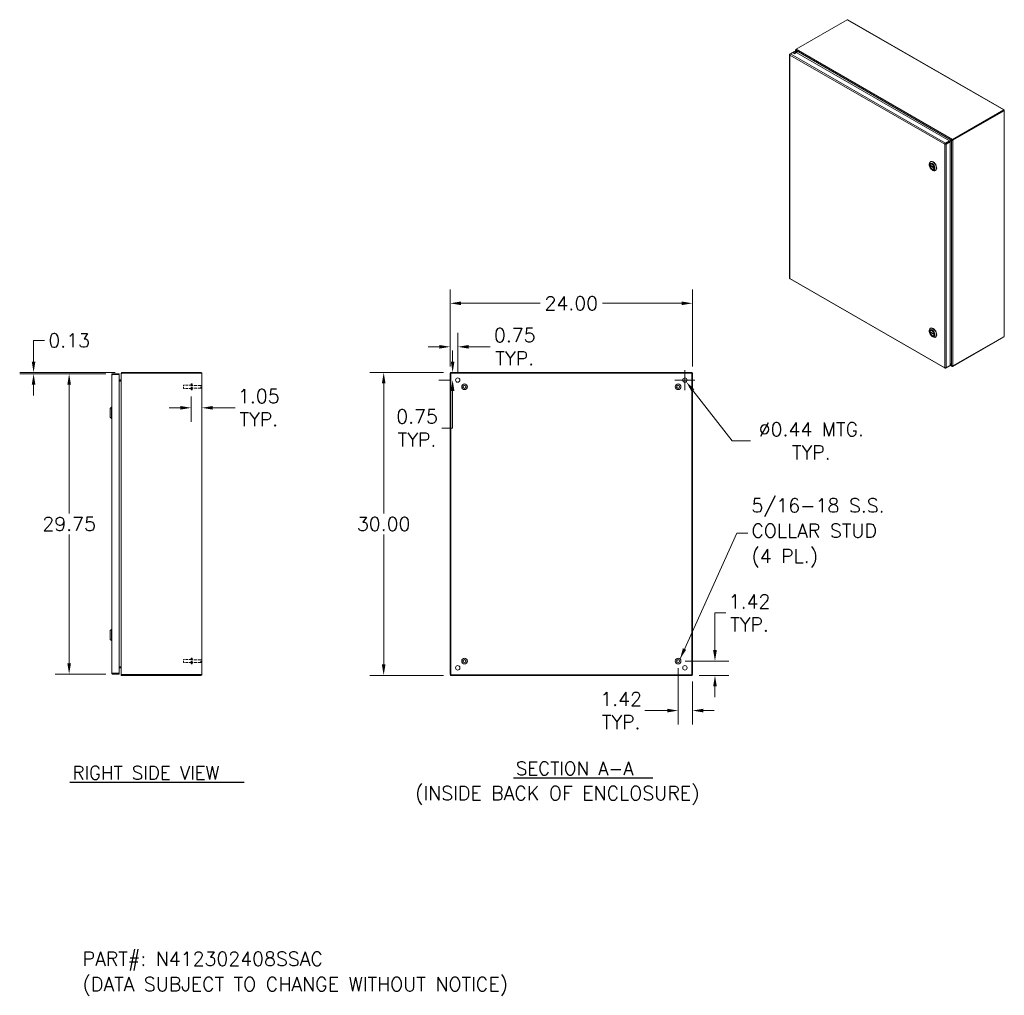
# Model space of a CAD drawing. Header units: inches. Extents: x 8 to 180, y 6 to 115.
# Tile 3 of 3: x 83 to 180, y 18 to 115. Entities that reach past the tile are written whole.
import ezdxf

# ---------------------------------------------------------------- set-up
doc = ezdxf.new("R2010")
doc.units = ezdxf.units.IN
doc.header["$LTSCALE"] = 11
doc.header["$MEASUREMENT"] = 0
doc.linetypes.add('DASHED', pattern=[0.2067, 0.1654, -0.0413])
for name, color, linetype, lineweight in [('Dimension (ANSI)', 7, 'Continuous', 5), ('Hatch (ANSI)', 7, 'Continuous', 5), ('Hidden (ANSI)', 7, 'DASHED', 5), ('Symbol (ANSI)', 7, 'Continuous', 5), ('Visible (ANSI)', 7, 'Continuous', 5), ('Visible Narrow (ANSI)', 7, 'Continuous', 5)]:
    doc.layers.add(name, color=color, linetype=linetype, lineweight=lineweight)
doc.styles.add('Label Text (ANSI)', font='RomanS.shx')
doc.styles.add('Note Text (ANSI)', font='RomanS.shx')
doc.styles.add('Text Style159', font='RomanS.shx')
doc.dimstyles.new('Default (ANSI)', dxfattribs={"dimscale": 11, "dimtxt": 0.125, "dimasz": 0.098425, "dimexe": 0.125, "dimexo": 0.0625, "dimgap": 0.031496, "dimtad": 0, "dimtih": 1, "dimtoh": 1, "dimrnd": 1e-08, "dimzin": 0, "dimdsep": 46, "dimtxsty": 'Note Text (ANSI)', "dimcen": 0.09, "dimdle": 0.393701, "dimclrd": 256, "dimclre": 256, "dimclrt": 256, "dimadec": 0, "dimazin": 0, "dimtfac": 0.96, "dimtofl": 0, "dimtmove": 0, "dimatfit": 3, "dimfxl": 1, "dimtolj": 1, "dimtzin": 4, "dimlwd": -1, "dimlwe": -1, "dimarcsym": 0})
doc.dimstyles.new('Default (ANSI)$7', dxfattribs={"dimscale": 11, "dimtxt": 0.125, "dimasz": 0.098425, "dimexe": 0.125, "dimexo": 0.0625, "dimgap": 0.031496, "dimtad": 0, "dimtih": 1, "dimtoh": 1, "dimrnd": 1e-08, "dimzin": 0, "dimdsep": 46, "dimtxsty": 'Note Text (ANSI)', "dimcen": 0.09, "dimdle": 0.393701, "dimclrd": 256, "dimclre": 256, "dimclrt": 256, "dimadec": 0, "dimazin": 0, "dimtfac": 0.96, "dimtofl": 0, "dimtmove": 0, "dimatfit": 3, "dimfxl": 1, "dimtolj": 1, "dimtzin": 4, "dimlwd": -1, "dimlwe": -1, "dimarcsym": 0})

# ---------------------------------------------------------------- blocks, each defined once
blk = doc.blocks.new('*D16')
at = {"layer": 'Defpoints', "color": 0, "transparency": 16777216}
for p in [(91.973, 79.527), (87.642, 49.777), (91.973, 49.777)]:
    blk.add_point(p, dxfattribs=at)
at = {"layer": 'Dimension (ANSI)', "transparency": 16777216}
for p, q in [((91.286, 79.527), (86.267, 79.527)), ((87.642, 78.444), (87.642, 65.686)), ((87.642, 50.859), (87.642, 63.618)), ((91.286, 49.777), (86.267, 49.777))]:
    blk.add_line(p, q, dxfattribs=at)
for points in [[(87.462, 78.444), (87.823, 78.444), (87.642, 79.527)], [(87.462, 50.859), (87.823, 50.859), (87.642, 49.777)]]:
    blk.add_solid(points, dxfattribs=at)
at = {"layer": 'Dimension (ANSI)', "transparency": 16777216, "insert": (87.642, 64.652), "char_height": 1.375, "attachment_point": 5, "style": 'Note Text (ANSI)'}
blk.add_mtext('\\A1;29.75', dxfattribs=at)
blk = doc.blocks.new('*D17')
at = {"layer": 'Defpoints', "color": 0, "transparency": 16777216}
for p in [(84.118, 79.652), (91.973, 79.527), (92.875, 79.652)]:
    blk.add_point(p, dxfattribs=at)
at = {"layer": 'Dimension (ANSI)', "transparency": 16777216}
for p, q in [((84.118, 80.734), (84.118, 82.83)), ((84.118, 82.83), (85.201, 82.83)), ((92.187, 79.652), (82.743, 79.652)), ((91.286, 79.527), (82.743, 79.527)), ((84.118, 78.444), (84.118, 77.361))]:
    blk.add_line(p, q, dxfattribs=at)
for points in [[(83.938, 80.734), (84.298, 80.734), (84.118, 79.652)], [(83.938, 78.444), (84.298, 78.444), (84.118, 79.527)]]:
    blk.add_solid(points, dxfattribs=at)
at = {"layer": 'Dimension (ANSI)', "transparency": 16777216, "insert": (87.642, 82.83), "char_height": 1.375, "attachment_point": 5, "style": 'Note Text (ANSI)'}
blk.add_mtext('\\A1;0.13', dxfattribs=at)
blk = doc.blocks.new('*D18')
at = {"layer": 'Defpoints', "color": 0, "transparency": 16777216}
for p in [(99.731, 77.95), (100.785, 77.597), (100.785, 76.156)]:
    blk.add_point(p, dxfattribs=at)
at = {"layer": 'Dimension (ANSI)', "transparency": 16777216}
for p, q in [((99.731, 77.263), (99.731, 74.781)), ((98.649, 76.156), (97.566, 76.156)), ((101.868, 76.156), (104.087, 76.156))]:
    blk.add_line(p, q, dxfattribs=at)
for points in [[(98.649, 76.336), (98.649, 75.976), (99.731, 76.156)], [(101.868, 76.336), (101.868, 75.976), (100.785, 76.156)]]:
    blk.add_solid(points, dxfattribs=at)
at = {"layer": 'Dimension (ANSI)', "transparency": 16777216, "insert": (106.43, 76.156), "char_height": 1.375, "attachment_point": 5, "style": 'Note Text (ANSI)'}
blk.add_mtext('\\A1;1.05{\\PTYP.}', dxfattribs=at)
blk = doc.blocks.new('*D20')
at = {"layer": 'Defpoints', "color": 0, "transparency": 16777216}
for p in [(125.387, 86.501), (125.387, 79.572), (149.387, 79.572)]:
    blk.add_point(p, dxfattribs=at)
at = {"layer": 'Dimension (ANSI)', "transparency": 16777216}
for p, q in [((125.387, 80.259), (125.387, 87.876)), ((149.387, 80.259), (149.387, 87.876)), ((126.469, 86.501), (134.29, 86.501)), ((148.304, 86.501), (140.483, 86.501))]:
    blk.add_line(p, q, dxfattribs=at)
for points in [[(126.469, 86.681), (126.469, 86.32), (125.387, 86.501)], [(148.304, 86.681), (148.304, 86.32), (149.387, 86.501)]]:
    blk.add_solid(points, dxfattribs=at)
at = {"layer": 'Dimension (ANSI)', "transparency": 16777216, "insert": (137.387, 86.501), "char_height": 1.375, "attachment_point": 5, "style": 'Note Text (ANSI)'}
blk.add_mtext('\\A1;24.00', dxfattribs=at)
blk = doc.blocks.new('*D21')
at = {"layer": 'Defpoints', "color": 0, "transparency": 16777216}
for p in [(125.424, 79.652), (118.799, 49.652), (125.424, 49.652)]:
    blk.add_point(p, dxfattribs=at)
at = {"layer": 'Dimension (ANSI)', "transparency": 16777216}
for p, q in [((124.736, 79.652), (117.424, 79.652)), ((118.799, 78.569), (118.799, 65.686)), ((118.799, 50.734), (118.799, 63.618)), ((124.736, 49.652), (117.424, 49.652))]:
    blk.add_line(p, q, dxfattribs=at)
for points in [[(118.619, 78.569), (118.98, 78.569), (118.799, 79.652)], [(118.619, 50.734), (118.98, 50.734), (118.799, 49.652)]]:
    blk.add_solid(points, dxfattribs=at)
at = {"layer": 'Dimension (ANSI)', "transparency": 16777216, "insert": (118.799, 64.652), "char_height": 1.375, "attachment_point": 5, "style": 'Note Text (ANSI)'}
blk.add_mtext('\\A1;30.00', dxfattribs=at)
blk = doc.blocks.new('*D22')
at = {"layer": 'Defpoints', "color": 0, "transparency": 16777216}
for p in [(125.387, 82.194), (125.387, 79.572), (126.137, 78.902)]:
    blk.add_point(p, dxfattribs=at)
at = {"layer": 'Dimension (ANSI)', "transparency": 16777216}
for p, q in [((125.387, 80.259), (125.387, 83.569)), ((126.137, 79.589), (126.137, 83.569)), ((124.304, 82.194), (123.221, 82.194)), ((127.219, 82.194), (129.34, 82.194))]:
    blk.add_line(p, q, dxfattribs=at)
for points in [[(124.304, 82.375), (124.304, 82.014), (125.387, 82.194)], [(127.219, 82.375), (127.219, 82.014), (126.137, 82.194)]]:
    blk.add_solid(points, dxfattribs=at)
at = {"layer": 'Dimension (ANSI)', "transparency": 16777216, "insert": (131.782, 82.194), "char_height": 1.375, "attachment_point": 5, "style": 'Note Text (ANSI)'}
blk.add_mtext('\\A1;0.75{\\PTYP.}', dxfattribs=at)
blk = doc.blocks.new('*D23')
at = {"layer": 'Defpoints', "color": 0, "transparency": 16777216}
for p in [(125.424, 79.652), (125.629, 79.652), (126.137, 78.902)]:
    blk.add_point(p, dxfattribs=at)
at = {"layer": 'Dimension (ANSI)', "transparency": 16777216}
for p, q in [((125.629, 80.734), (125.629, 81.817)), ((126.111, 79.652), (127.004, 79.652)), ((125.449, 78.902), (124.254, 78.902)), ((125.629, 77.819), (125.629, 74.14)), ((125.629, 74.14), (124.547, 74.14))]:
    blk.add_line(p, q, dxfattribs=at)
for points in [[(125.449, 80.734), (125.81, 80.734), (125.629, 79.652)], [(125.449, 77.819), (125.81, 77.819), (125.629, 78.902)]]:
    blk.add_solid(points, dxfattribs=at)
at = {"layer": 'Dimension (ANSI)', "transparency": 16777216, "insert": (122.105, 74.14), "char_height": 1.375, "attachment_point": 5, "style": 'Note Text (ANSI)'}
blk.add_mtext('\\A1;0.75{\\PTYP.}', dxfattribs=at)
blk = doc.blocks.new('*D24')
at = {"layer": 'Defpoints', "color": 0, "transparency": 16777216}
for p in [(148.502, 79.074), (148.771, 78.729)]:
    blk.add_point(p, dxfattribs=at)
at = {"layer": 'Dimension (ANSI)', "transparency": 16777216}
for p, q in [((148.637, 77.912), (148.637, 79.892)), ((147.647, 78.902), (149.627, 78.902)), ((153.317, 72.875), (149.435, 77.874)), ((155.123, 72.875), (153.317, 72.875))]:
    blk.add_line(p, q, dxfattribs=at)
blk.add_solid([(149.577, 77.984), (149.292, 77.763), (148.771, 78.729)], dxfattribs=at)
at = {"layer": 'Dimension (ANSI)', "transparency": 16777216, "insert": (161.166, 72.875), "char_height": 1.375, "attachment_point": 5, "style": 'Note Text (ANSI)'}
blk.add_mtext('\\A1;∅0.44{ MTG.\\PTYP.}', dxfattribs=at)
blk = doc.blocks.new('*D25')
at = {"layer": 'Defpoints', "color": 0, "transparency": 16777216}
for p in [(147.967, 51.072), (149.387, 49.732), (149.387, 46.17)]:
    blk.add_point(p, dxfattribs=at)
at = {"layer": 'Dimension (ANSI)', "transparency": 16777216}
for p, q in [((147.967, 50.384), (147.967, 44.795)), ((149.387, 49.044), (149.387, 44.795)), ((146.884, 46.17), (144.665, 46.17)), ((150.469, 46.17), (151.552, 46.17))]:
    blk.add_line(p, q, dxfattribs=at)
for points in [[(146.884, 46.35), (146.884, 45.989), (147.967, 46.17)], [(150.469, 46.35), (150.469, 45.989), (149.387, 46.17)]]:
    blk.add_solid(points, dxfattribs=at)
at = {"layer": 'Dimension (ANSI)', "transparency": 16777216, "insert": (142.322, 46.17), "char_height": 1.375, "attachment_point": 5, "style": 'Note Text (ANSI)'}
blk.add_mtext('\\A1;1.42{\\PTYP.}', dxfattribs=at)
blk = doc.blocks.new('*D26')
at = {"layer": 'Defpoints', "color": 0, "transparency": 16777216}
for p in [(147.967, 51.072), (149.35, 49.652), (151.617, 49.652)]:
    blk.add_point(p, dxfattribs=at)
at = {"layer": 'Dimension (ANSI)', "transparency": 16777216}
for p, q in [((151.617, 52.154), (151.617, 55.834)), ((151.617, 55.834), (152.7, 55.834)), ((148.654, 51.072), (152.992, 51.072)), ((150.037, 49.652), (152.992, 49.652)), ((151.617, 48.569), (151.617, 47.486))]:
    blk.add_line(p, q, dxfattribs=at)
for points in [[(151.437, 52.154), (151.798, 52.154), (151.617, 51.072)], [(151.437, 48.569), (151.798, 48.569), (151.617, 49.652)]]:
    blk.add_solid(points, dxfattribs=at)
at = {"layer": 'Dimension (ANSI)', "transparency": 16777216, "insert": (155.043, 55.834), "char_height": 1.375, "attachment_point": 5, "style": 'Note Text (ANSI)'}
blk.add_mtext('\\A1;1.42{\\PTYP.}', dxfattribs=at)

msp = doc.modelspace()

# ---------------------------------------------------------------- hatches: boundary and pattern name
at = {"layer": 'Hatch (ANSI)'}
h = msp.add_hatch(dxfattribs=at)
h.set_pattern_fill('ANSI31', color=256, scale=11, style=0)
h.paths.add_polyline_path([(125.424, 49.652), (149.35, 49.652), (149.35, 49.726), (125.424, 49.726)])
h.paths.add_polyline_path([(149.387, 49.732), (149.387, 79.572), (149.313, 79.572), (149.313, 49.732)])
h.paths.add_polyline_path([(125.387, 79.572), (125.387, 49.732), (125.461, 49.732), (125.461, 79.572)])
h.paths.add_polyline_path([(149.35, 79.652), (125.424, 79.652), (125.424, 79.578), (149.35, 79.578)])

# ---------------------------------------------------------------- linework, layer by layer
at = {"layer": 'Hidden (ANSI)', "ltscale": 0.081497}
for p, q in [((98.981, 78.082), (98.981, 78.382)), ((98.981, 50.922), (98.981, 51.222))]:
    msp.add_line(p, q, dxfattribs=at)
at = {"layer": 'Hidden (ANSI)', "ltscale": 0.129766}
for p, q in [((99.731, 78.382), (98.981, 78.382)), ((99.731, 78.082), (98.981, 78.082)), ((99.731, 51.222), (98.981, 51.222)), ((99.731, 50.922), (98.981, 50.922))]:
    msp.add_line(p, q, dxfattribs=at)
at = {"layer": 'Hidden (ANSI)', "ltscale": 0.15303}
for p, q in [((99.731, 77.95), (99.731, 78.513)), ((99.816, 77.95), (99.816, 78.513)), ((99.731, 50.79), (99.731, 51.353)), ((99.816, 50.79), (99.816, 51.353))]:
    msp.add_line(p, q, dxfattribs=at)
at = {"layer": 'Hidden (ANSI)', "ltscale": 0.014618}
for p, q in [((99.816, 78.513), (99.731, 78.513)), ((99.816, 77.95), (99.731, 77.95)), ((99.816, 51.353), (99.731, 51.353)), ((99.816, 50.79), (99.731, 50.79))]:
    msp.add_line(p, q, dxfattribs=at)
at = {"layer": 'Hidden (ANSI)', "ltscale": 0.148813}
for p, q in [((100.676, 78.369), (99.816, 78.369)), ((100.676, 78.094), (99.816, 78.094)), ((100.676, 51.209), (99.816, 51.209)), ((100.676, 50.934), (99.816, 50.934))]:
    msp.add_line(p, q, dxfattribs=at)
at = {"layer": 'Hidden (ANSI)', "ltscale": 0.074697}
for p, q in [((100.676, 78.094), (100.676, 78.369)), ((100.676, 50.934), (100.676, 51.209))]:
    msp.add_line(p, q, dxfattribs=at)
at = {"layer": 'Hidden (ANSI)', "ltscale": 0.008471}
for p, q in [((100.711, 78.334), (100.676, 78.369)), ((100.711, 78.129), (100.676, 78.094)), ((100.711, 51.174), (100.676, 51.209)), ((100.711, 50.969), (100.676, 50.934))]:
    msp.add_line(p, q, dxfattribs=at)
at = {"layer": 'Symbol (ANSI)', "lineweight": 30}
for p, q in [((87.714, 39.073), (104.975, 39.073)), ((131.646, 39.5), (145.465, 39.5))]:
    msp.add_line(p, q, dxfattribs=at)
at = {"layer": 'Visible (ANSI)'}
for p, q in [((159.648, 111.663), (164.718, 114.582)), ((164.776, 114.576), (180.25, 105.665)), ((159.094, 111.213), (159.04, 111.182)), ((159.095, 111.214), (159.5, 111.448)), ((159.5, 111.448), (174.865, 102.599)), ((159.6, 111.39), (159.6, 111.56)), ((159.642, 111.627), (159.624, 111.616)), ((159.624, 111.616), (159.641, 111.607)), ((159.657, 111.522), (159.624, 111.503)), ((159.624, 111.503), (159.734, 111.312)), ((159.658, 111.523), (159.657, 111.522)), ((159.802, 111.273), (159.658, 111.523)), ((159.012, 111.135), (159.012, 88.983)), ((159.059, 111.171), (159.04, 111.182)), ((180.226, 105.651), (175.157, 102.732)), ((180.226, 105.596), (175.157, 102.676)), ((175.181, 102.658), (180.25, 105.577)), ((180.222, 105.593), (180.25, 105.577)), ((180.226, 105.596), (180.226, 105.651)), ((180.228, 105.624), (180.25, 105.637)), ((180.274, 105.607), (180.274, 83.252)), ((174.865, 102.599), (174.46, 102.366)), ((174.46, 102.311), (174.865, 102.544)), ((174.467, 102.298), (174.872, 102.532)), ((174.515, 102.271), (174.92, 102.504)), ((175.05, 102.681), (174.865, 102.574)), ((175.031, 102.67), (174.865, 102.574)), ((174.865, 102.544), (174.865, 102.599)), ((174.872, 102.532), (174.92, 102.504)), ((174.899, 102.516), (175.065, 102.612)), ((174.92, 102.504), (174.92, 80.336)), ((175.045, 102.679), (175.031, 102.67)), ((175.046, 102.679), (175.045, 102.679)), ((175.097, 102.63), (175.065, 102.612)), ((175.139, 102.682), (175.181, 102.658)), ((175.157, 102.732), (175.157, 102.676)), ((174.427, 102.283), (174.379, 102.256)), ((174.46, 102.311), (174.46, 102.366)), ((174.467, 102.298), (174.515, 102.271)), ((172.954, 100.514), (172.979, 100.529)), ((172.849, 100.194), (172.849, 100.282)), ((173.332, 99.945), (172.927, 100.178)), ((172.978, 100.149), (172.927, 100.119)), ((173.332, 99.886), (172.927, 100.119)), ((173.002, 100.292), (172.985, 100.282)), ((173.128, 99.708), (173.205, 99.664)), ((173.29, 99.791), (173.274, 99.782)), ((173.333, 99.946), (173.332, 99.945)), ((173.333, 99.887), (173.332, 99.886)), ((173.458, 99.638), (173.484, 99.653)), ((159.053, 88.911), (174.405, 80.07)), ((172.954, 84.027), (172.979, 84.042)), ((172.849, 83.707), (172.849, 83.795)), ((173.332, 83.458), (172.927, 83.691)), ((172.978, 83.662), (172.927, 83.632)), ((173.332, 83.399), (172.927, 83.632)), ((173.002, 83.805), (172.985, 83.795)), ((173.128, 83.221), (173.205, 83.177)), ((173.29, 83.304), (173.274, 83.295)), ((173.333, 83.459), (173.332, 83.458)), ((173.333, 83.4), (173.332, 83.399)), ((173.458, 83.151), (173.484, 83.166)), ((175.157, 80.249), (180.226, 83.169)), ((180.25, 83.215), (175.181, 80.295)), ((180.226, 83.201), (180.226, 83.169)), ((174.46, 80.071), (174.865, 80.304)), ((174.46, 80.093), (174.46, 80.071)), ((174.92, 80.336), (174.515, 80.103)), ((174.865, 80.304), (174.865, 80.304)), ((175.065, 80.342), (174.92, 80.592)), ((174.92, 80.514), (175.031, 80.322)), ((175.082, 80.265), (174.92, 80.358)), ((175.045, 80.331), (175.031, 80.322)), ((175.065, 80.342), (175.045, 80.331)), ((175.157, 80.296), (175.157, 80.249)), ((91.868, 49.882), (91.868, 79.421)), ((92.598, 79.527), (91.973, 79.527)), ((91.973, 79.453), (91.973, 79.527)), ((91.973, 79.453), (92.598, 79.453)), ((91.973, 79.442), (92.598, 79.442)), ((92.598, 79.453), (92.598, 79.527)), ((92.598, 79.442), (92.598, 49.862)), ((92.785, 79.562), (92.785, 79.51)), ((92.808, 79.562), (92.785, 79.562)), ((92.785, 49.794), (92.785, 79.51)), ((92.853, 79.562), (92.808, 79.562)), ((92.875, 79.652), (92.875, 79.578)), ((100.696, 79.652), (92.875, 79.652)), ((100.696, 79.578), (92.875, 79.578)), ((92.875, 79.572), (100.696, 79.572)), ((100.696, 79.578), (100.696, 79.652)), ((100.785, 79.562), (100.785, 49.741)), ((125.387, 79.572), (125.387, 49.732)), ((125.461, 79.572), (125.387, 79.572)), ((149.35, 79.652), (125.424, 79.652)), ((125.424, 79.652), (125.424, 79.578)), ((125.424, 79.578), (149.35, 79.578)), ((125.461, 49.732), (125.461, 79.572)), ((149.387, 79.572), (149.313, 79.572)), ((149.313, 79.572), (149.313, 49.732)), ((149.35, 79.578), (149.35, 79.652)), ((149.387, 49.732), (149.387, 79.572)), ((92.77, 78.913), (92.598, 78.913)), ((92.598, 78.839), (92.77, 78.839)), ((92.77, 78.787), (92.598, 78.787)), ((91.71, 76.085), (91.828, 76.203)), ((91.71, 75.219), (91.71, 76.085)), ((91.828, 75.1), (91.828, 76.203)), ((91.828, 76.203), (91.868, 76.203)), ((91.71, 75.219), (91.828, 75.1)), ((91.828, 75.1), (91.868, 75.1)), ((91.71, 54.085), (91.828, 54.203)), ((91.71, 53.219), (91.71, 54.085)), ((91.828, 53.1), (91.828, 54.203)), ((91.828, 54.203), (91.868, 54.203)), ((91.71, 53.219), (91.828, 53.1)), ((91.828, 53.1), (91.868, 53.1)), ((92.598, 49.862), (91.973, 49.862)), ((91.973, 49.851), (92.598, 49.851)), ((91.973, 49.851), (91.973, 49.777)), ((91.973, 49.777), (92.598, 49.777)), ((92.77, 50.516), (92.598, 50.516)), ((92.77, 50.464), (92.598, 50.464)), ((92.77, 50.39), (92.598, 50.39)), ((92.598, 49.851), (92.598, 49.777)), ((92.785, 49.794), (92.785, 49.741)), ((92.808, 49.741), (92.785, 49.741)), ((92.853, 49.741), (92.808, 49.741)), ((100.696, 49.732), (92.875, 49.732)), ((92.875, 49.726), (92.875, 49.652)), ((100.696, 49.726), (92.875, 49.726)), ((92.875, 49.652), (100.696, 49.652)), ((100.696, 49.726), (100.696, 49.652)), ((125.387, 49.732), (125.461, 49.732)), ((149.35, 49.726), (125.424, 49.726)), ((125.424, 49.726), (125.424, 49.652)), ((125.424, 49.652), (149.35, 49.652)), ((149.313, 49.732), (149.387, 49.732)), ((149.35, 49.652), (149.35, 49.726))]:
    msp.add_line(p, q, dxfattribs=at)
for centre, radius in [((126.137, 78.902), 0.219), ((148.637, 78.902), 0.219), ((126.807, 78.232), 0.281), ((126.807, 78.232), 0.15), ((147.967, 78.232), 0.281), ((147.967, 78.232), 0.15), ((126.807, 51.072), 0.281), ((126.807, 51.072), 0.15), ((147.967, 51.072), 0.281), ((147.967, 51.072), 0.15), ((126.137, 50.402), 0.219), ((148.637, 50.402), 0.219)]:
    msp.add_circle(centre, radius, dxfattribs=at)
for centre, start, end in [((92.77, 78.929), 270, 279.16772), ((92.77, 50.375), 80.83228, 90)]:
    msp.add_arc(centre, 0.0896, start, end, dxfattribs=at)
for centre, major_axis, ratio in [((159.5, 111.261), (0.0862, 0), 0.575862), ((173.129, 100.032), (0.198, -0.344), 0.578093), ((173.129, 100.032), (0.145, -0.252), 0.578093), ((173.129, 83.545), (0.198, -0.344), 0.578093), ((173.129, 83.545), (0.145, -0.252), 0.578093)]:
    msp.add_ellipse(centre, major_axis=major_axis, ratio=ratio, dxfattribs=at)
for centre, major_axis, ratio, start_param, end_param in [((159.5, 111.205), (-0.0862, 0), 0.575862, 3.734549, 5.690228), ((173.206, 100.076), (-0.252, 0.438), 0.578093, 2.354261, 7.070517), ((173.232, 100.091), (0.252, -0.438), 0.578093, 0, 3.141593), ((173.129, 100.032), (-0.144, 0.25), 0.578093, 4.054252, 6.945189), ((173.129, 100.032), (0.144, -0.25), 0.578093, 4.054252, 6.945189), ((173.206, 83.589), (-0.252, 0.438), 0.578093, 2.354261, 7.070517), ((173.232, 83.604), (0.252, -0.438), 0.578093, 0, 3.141593), ((173.129, 83.545), (-0.144, 0.25), 0.578093, 4.054252, 6.945189), ((173.129, 83.545), (0.144, -0.25), 0.578093, 4.054252, 6.945189)]:
    msp.add_ellipse(centre, major_axis=major_axis, ratio=ratio, start_param=start_param, end_param=end_param, dxfattribs=at)
for points in [[(164.718, 114.582), (164.738, 114.587), (164.759, 114.585), (164.776, 114.576)], [(175.157, 102.676), (175.14, 102.682), (175.123, 102.687), (175.107, 102.69)], [(175.132, 102.684), (175.129, 102.672), (175.123, 102.662), (175.119, 102.652)], [(159.04, 88.951), (159.022, 88.959), (159.012, 88.971), (159.012, 88.983)], [(180.226, 83.169), (180.234, 83.179), (180.242, 83.195), (180.248, 83.214)], [(92.875, 79.578), (92.868, 79.578), (92.861, 79.572), (92.86, 79.565)], [(100.709, 79.571), (100.706, 79.575), (100.701, 79.578), (100.696, 79.578)], [(125.454, 79.571), (125.444, 79.575), (125.434, 79.578), (125.424, 79.578)], [(125.476, 79.562), (125.468, 79.565), (125.461, 79.568), (125.461, 79.572)], [(125.476, 79.562), (125.472, 79.564), (125.468, 79.566), (125.464, 79.568)], [(149.297, 79.562), (149.305, 79.565), (149.313, 79.568), (149.313, 79.572)], [(149.297, 79.562), (149.301, 79.564), (149.305, 79.566), (149.31, 79.568)], [(149.319, 79.571), (149.329, 79.575), (149.339, 79.578), (149.35, 79.578)], [(92.875, 49.726), (92.868, 49.726), (92.861, 49.731), (92.86, 49.738)], [(100.709, 49.733), (100.706, 49.729), (100.701, 49.726), (100.696, 49.726)], [(125.454, 49.732), (125.444, 49.728), (125.434, 49.726), (125.424, 49.726)], [(125.476, 49.741), (125.468, 49.738), (125.461, 49.735), (125.461, 49.732)], [(125.476, 49.741), (125.472, 49.739), (125.468, 49.737), (125.464, 49.736)], [(149.297, 49.741), (149.301, 49.739), (149.305, 49.737), (149.31, 49.736)], [(149.297, 49.741), (149.305, 49.738), (149.313, 49.735), (149.313, 49.732)], [(149.319, 49.732), (149.329, 49.728), (149.339, 49.726), (149.35, 49.726)]]:
    msp.add_open_spline(points, degree=3, dxfattribs=at)
for points, knots in [([(159.04, 111.089), (159.037, 111.119), (159.049, 111.158), (159.068, 111.185), (159.076, 111.197), (159.085, 111.207), (159.095, 111.214)], [0, 0, 0, 0, 1.095058, 1.095058, 1.095058, 1.570796, 1.570796, 1.570796, 1.570796]), ([(159.624, 111.616), (159.602, 111.592), (159.595, 111.561), (159.605, 111.533), (159.61, 111.522), (159.616, 111.512), (159.624, 111.503)], [0, 0, 0, 0, 1.140028, 1.140028, 1.140028, 1.570796, 1.570796, 1.570796, 1.570796]), ([(159.658, 111.523), (159.642, 111.558), (159.639, 111.6), (159.643, 111.632), (159.644, 111.644), (159.646, 111.654), (159.648, 111.663)], [0, 0, 0, 0, 1.140028, 1.140028, 1.140028, 1.570796, 1.570796, 1.570796, 1.570796]), ([(159.04, 111.182), (159.015, 111.164), (159.005, 111.138), (159.016, 111.116), (159.021, 111.106), (159.029, 111.096), (159.04, 111.089)], [0, 0, 0, 0, 1.095058, 1.095058, 1.095058, 1.570796, 1.570796, 1.570796, 1.570796]), ([(180.25, 105.637), (180.258, 105.658), (180.253, 105.67), (180.241, 105.664), (180.236, 105.662), (180.231, 105.658), (180.226, 105.651)], [0, 0, 0, 0, 1.140028, 1.140028, 1.140028, 1.570796, 1.570796, 1.570796, 1.570796]), ([(180.231, 105.631), (180.231, 105.631), (180.23, 105.631), (180.23, 105.629), (180.229, 105.627), (180.228, 105.623), (180.227, 105.621), (180.226, 105.616), (180.226, 105.612), (180.226, 105.609)], [0.1153477, 0.1153477, 0.1153477, 0.1153477, 0.1436393, 0.1436393, 0.1722526, 0.1722526, 0.2008659, 0.2008659, 0.2301255, 0.2301255, 0.2301255, 0.2301255]), ([(180.25, 105.577), (180.272, 105.588), (180.28, 105.607), (180.269, 105.622), (180.265, 105.628), (180.258, 105.633), (180.25, 105.637)], [0, 0, 0, 0, 1.140028, 1.140028, 1.140028, 1.570796, 1.570796, 1.570796, 1.570796]), ([(175.157, 102.732), (175.118, 102.729), (175.08, 102.71), (175.055, 102.691), (175.045, 102.684), (175.037, 102.677), (175.031, 102.67)], [0, 0, 0, 0, 1.140028, 1.140028, 1.140028, 1.570796, 1.570796, 1.570796, 1.570796]), ([(175.107, 102.691), (175.101, 102.692), (175.094, 102.693), (175.08, 102.692), (175.073, 102.69), (175.06, 102.686), (175.054, 102.684), (175.047, 102.68), (175.046, 102.68), (175.046, 102.679)], [0, 0, 0, 0, 0.0583112, 0.0583112, 0.1153351, 0.1153351, 0.1724149, 0.1724149, 0.1804152, 0.1804152, 0.1804152, 0.1804152]), ([(175.065, 102.612), (175.087, 102.61), (175.122, 102.617), (175.151, 102.634), (175.162, 102.641), (175.172, 102.649), (175.181, 102.658)], [0, 0, 0, 0, 1.140028, 1.140028, 1.140028, 1.570796, 1.570796, 1.570796, 1.570796]), ([(175.097, 102.63), (175.1, 102.632), (175.104, 102.635), (175.11, 102.64), (175.113, 102.643), (175.116, 102.648), (175.118, 102.65), (175.119, 102.652)], [0, 0, 0, 0, 0.03451214, 0.03451214, 0.0682325, 0.0682325, 0.08713273, 0.08713273, 0.08713273, 0.08713273]), ([(174.46, 102.366), (174.432, 102.354), (174.405, 102.324), (174.39, 102.294), (174.384, 102.281), (174.38, 102.267), (174.379, 102.256)], [0, 0, 0, 0, 1.095058, 1.095058, 1.095058, 1.570796, 1.570796, 1.570796, 1.570796]), ([(174.379, 102.256), (174.404, 102.245), (174.443, 102.243), (174.476, 102.252), (174.491, 102.257), (174.504, 102.263), (174.515, 102.271)], [0, 0, 0, 0, 1.095058, 1.095058, 1.095058, 1.570796, 1.570796, 1.570796, 1.570796]), ([(174.427, 102.283), (174.431, 102.292), (174.443, 102.306), (174.457, 102.31), (174.458, 102.31), (174.459, 102.311), (174.46, 102.311)], [0, 0, 0, 0, 1.483475, 1.483475, 1.483475, 1.570796, 1.570796, 1.570796, 1.570796]), ([(174.427, 102.283), (174.437, 102.282), (174.454, 102.286), (174.465, 102.296), (174.466, 102.297), (174.467, 102.298), (174.467, 102.298)], [0, 0, 0, 0, 1.483475, 1.483475, 1.483475, 1.570796, 1.570796, 1.570796, 1.570796]), ([(159.053, 88.911), (159.049, 88.913), (159.046, 88.917), (159.043, 88.922), (159.04, 88.929), (159.038, 88.939), (159.04, 88.951)], [0.7834645, 0.7834645, 0.7834645, 0.7834645, 1.0950581, 1.0950581, 1.0950581, 1.5707963, 1.5707963, 1.5707963, 1.5707963]), ([(180.274, 83.252), (180.274, 83.246), (180.272, 83.239), (180.269, 83.234), (180.265, 83.227), (180.258, 83.22), (180.25, 83.215)], [0.7853982, 0.7853982, 0.7853982, 0.7853982, 1.1400284, 1.1400284, 1.1400284, 1.5707963, 1.5707963, 1.5707963, 1.5707963]), ([(174.379, 80.118), (174.382, 80.088), (174.4, 80.066), (174.425, 80.064), (174.436, 80.063), (174.448, 80.066), (174.46, 80.071)], [0, 0, 0, 0, 1.095058, 1.095058, 1.095058, 1.570796, 1.570796, 1.570796, 1.570796]), ([(174.515, 80.103), (174.49, 80.092), (174.451, 80.09), (174.417, 80.1), (174.403, 80.104), (174.389, 80.11), (174.379, 80.118)], [0, 0, 0, 0, 1.095058, 1.095058, 1.095058, 1.570796, 1.570796, 1.570796, 1.570796]), ([(175.031, 80.322), (175.047, 80.287), (175.077, 80.261), (175.114, 80.252), (175.128, 80.249), (175.142, 80.248), (175.157, 80.249)], [0, 0, 0, 0, 1.140028, 1.140028, 1.140028, 1.570796, 1.570796, 1.570796, 1.570796]), ([(175.181, 80.295), (175.159, 80.294), (175.123, 80.301), (175.094, 80.318), (175.083, 80.325), (175.073, 80.333), (175.065, 80.342)], [0, 0, 0, 0, 1.140028, 1.140028, 1.140028, 1.570796, 1.570796, 1.570796, 1.570796]), ([(91.973, 79.527), (91.935, 79.527), (91.897, 79.504), (91.88, 79.47), (91.872, 79.455), (91.868, 79.438), (91.868, 79.421)], [0, 0, 0, 0, 1.095058, 1.095058, 1.095058, 1.570796, 1.570796, 1.570796, 1.570796]), ([(91.868, 79.421), (91.868, 79.426), (91.891, 79.431), (91.925, 79.435), (91.94, 79.438), (91.956, 79.44), (91.973, 79.442)], [0, 0, 0, 0, 1.095058, 1.095058, 1.095058, 1.570796, 1.570796, 1.570796, 1.570796]), ([(91.947, 79.438), (91.952, 79.446), (91.961, 79.452), (91.97, 79.453), (91.971, 79.453), (91.972, 79.453), (91.973, 79.453)], [0.5736743, 0.5736743, 0.5736743, 0.5736743, 1.4834748, 1.4834748, 1.4834748, 1.5707963, 1.5707963, 1.5707963, 1.5707963]), ([(92.875, 79.652), (92.841, 79.652), (92.808, 79.63), (92.794, 79.599), (92.788, 79.588), (92.785, 79.575), (92.785, 79.562)], [0, 0, 0, 0, 1.140028, 1.140028, 1.140028, 1.570796, 1.570796, 1.570796, 1.570796]), ([(92.785, 79.51), (92.785, 79.525), (92.807, 79.54), (92.838, 79.555), (92.849, 79.56), (92.862, 79.566), (92.875, 79.572)], [0, 0, 0, 0, 1.140028, 1.140028, 1.140028, 1.570796, 1.570796, 1.570796, 1.570796]), ([(100.785, 79.562), (100.785, 79.596), (100.764, 79.629), (100.733, 79.643), (100.721, 79.649), (100.709, 79.652), (100.696, 79.652)], [0, 0, 0, 0, 1.140028, 1.140028, 1.140028, 1.570796, 1.570796, 1.570796, 1.570796]), ([(100.696, 79.572), (100.73, 79.569), (100.763, 79.567), (100.777, 79.565), (100.783, 79.564), (100.785, 79.563), (100.785, 79.562)], [0, 0, 0, 0, 1.140028, 1.140028, 1.140028, 1.570796, 1.570796, 1.570796, 1.570796]), ([(92.77, 78.913), (92.776, 78.913), (92.782, 78.917), (92.784, 78.923), (92.785, 78.925), (92.785, 78.927), (92.785, 78.929)], [-3.141593, -3.141593, -3.141593, -3.141593, -1.951141, -1.951141, -1.951141, -1.570796, -1.570796, -1.570796, -1.570796]), ([(92.77, 78.787), (92.776, 78.787), (92.782, 78.81), (92.784, 78.843), (92.785, 78.854), (92.785, 78.865), (92.785, 78.876)], [-3.141593, -3.141593, -3.141593, -3.141593, -1.951141, -1.951141, -1.951141, -1.570796, -1.570796, -1.570796, -1.570796]), ([(91.868, 49.882), (91.868, 49.843), (91.891, 49.806), (91.925, 49.788), (91.94, 49.781), (91.956, 49.777), (91.973, 49.777)], [0, 0, 0, 0, 1.095058, 1.095058, 1.095058, 1.570796, 1.570796, 1.570796, 1.570796]), ([(91.973, 49.862), (91.935, 49.866), (91.897, 49.871), (91.88, 49.876), (91.872, 49.878), (91.868, 49.88), (91.868, 49.882)], [0, 0, 0, 0, 1.095058, 1.095058, 1.095058, 1.570796, 1.570796, 1.570796, 1.570796]), ([(91.947, 49.865), (91.952, 49.857), (91.961, 49.852), (91.97, 49.851), (91.971, 49.851), (91.972, 49.851), (91.973, 49.851)], [0.5736743, 0.5736743, 0.5736743, 0.5736743, 1.4834748, 1.4834748, 1.4834748, 1.5707963, 1.5707963, 1.5707963, 1.5707963]), ([(92.77, 50.516), (92.776, 50.516), (92.782, 50.493), (92.784, 50.46), (92.785, 50.45), (92.785, 50.438), (92.785, 50.427)], [-3.141593, -3.141593, -3.141593, -3.141593, -1.951141, -1.951141, -1.951141, -1.570796, -1.570796, -1.570796, -1.570796]), ([(92.77, 50.39), (92.776, 50.39), (92.782, 50.386), (92.784, 50.38), (92.785, 50.378), (92.785, 50.377), (92.785, 50.375)], [-3.141593, -3.141593, -3.141593, -3.141593, -1.951141, -1.951141, -1.951141, -1.570796, -1.570796, -1.570796, -1.570796]), ([(92.875, 49.732), (92.841, 49.747), (92.808, 49.762), (92.794, 49.777), (92.788, 49.782), (92.785, 49.788), (92.785, 49.794)], [0, 0, 0, 0, 1.140028, 1.140028, 1.140028, 1.570796, 1.570796, 1.570796, 1.570796]), ([(92.785, 49.741), (92.785, 49.707), (92.807, 49.674), (92.838, 49.66), (92.849, 49.654), (92.862, 49.652), (92.875, 49.652)], [0, 0, 0, 0, 1.140028, 1.140028, 1.140028, 1.570796, 1.570796, 1.570796, 1.570796]), ([(100.696, 49.652), (100.73, 49.652), (100.763, 49.673), (100.777, 49.704), (100.783, 49.716), (100.785, 49.728), (100.785, 49.741)], [0, 0, 0, 0, 1.140028, 1.140028, 1.140028, 1.570796, 1.570796, 1.570796, 1.570796]), ([(100.785, 49.741), (100.785, 49.739), (100.764, 49.737), (100.733, 49.734), (100.721, 49.733), (100.709, 49.733), (100.696, 49.732)], [0, 0, 0, 0, 1.140028, 1.140028, 1.140028, 1.570796, 1.570796, 1.570796, 1.570796])]:
    msp.add_open_spline(points, degree=3, knots=knots, dxfattribs=at)
at = {"layer": 'Visible Narrow (ANSI)'}
for p, q in [((180.226, 105.651), (164.718, 114.582)), ((159.095, 111.214), (174.46, 102.366)), ((159.624, 111.503), (159.624, 111.376)), ((159.648, 111.663), (175.157, 102.732)), ((175.031, 102.67), (159.658, 111.523)), ((159.04, 111.089), (159.04, 88.951)), ((174.379, 102.256), (159.04, 111.089)), ((180.25, 83.215), (180.25, 105.577)), ((175.065, 80.342), (175.065, 102.612)), ((175.181, 102.658), (175.181, 80.295)), ((174.379, 80.118), (174.379, 102.256)), ((174.515, 102.271), (174.515, 80.103)), ((159.04, 88.951), (174.379, 80.118)), ((174.92, 80.386), (175.031, 80.322))]:
    msp.add_line(p, q, dxfattribs=at)

# ---------------------------------------------------------------- texts
at = {"layer": 'Symbol (ANSI)', "char_height": 1.375, "attachment_point": 4, "line_spacing_factor": 1.093904, "style": 'Note Text (ANSI)'}
for s, insert, width in [('{5/16-18 S.S.\\PCOLLAR STUD\\P(4 PL.)}', (155.224, 63.754), 15.33586), ('{PART#: N412302408SSAC\\P(DATA SUBJECT TO CHANGE WITHOUT NOTICE)}', (88.974, 20.106), 50.76078)]:
    msp.add_mtext(s, dxfattribs=dict(at, insert=insert, width=width))
at = {"layer": 'Symbol (ANSI)', "attachment_point": 7}
for s, insert, char_height, style in [('RIGHT SIDE VIEW', (87.966, 39.357), 1.32, 'Text Style159'), ('SECTION A-A', (131.898, 39.784), 1.32, 'Text Style159'), ('(INSIDE BACK OF ENCLOSURE)', (121.91, 36.848), 1.375, 'Label Text (ANSI)')]:
    msp.add_mtext(s, dxfattribs=dict(at, insert=insert, char_height=char_height, style=style))

# ---------------------------------------------------------------- dimensions: what is measured, and where the dimension line sits
at = {"layer": 'Dimension (ANSI)'}
dim = msp.add_linear_dim(base=(125.387, 86.501), p1=(149.387, 79.572), p2=(125.387, 79.572), dimstyle='Default (ANSI)', override={"dimtih": 0, "dimtoh": 0, "dimdec": 2, "dimtp": 0, "dimtm": 0, "dimtdec": 2, "dimatfit": 1}, dxfattribs=at)
dim.commit()
dim.dimension.update_dxf_attribs({"geometry": '*D20', "text_midpoint": (137.387, 86.501), "dimtype": 160})
for base, p1, p2, angle, override, picture, middle in [((125.387, 82.194), (126.137, 78.902), (125.387, 79.572), 180, {"dimtih": 0, "dimtoh": 0, "dimdec": 2, "dimtp": 0, "dimtm": 0, "dimtdec": 2, "dimatfit": 1}, '*D22', (131.782, 82.194)), ((125.629, 79.652), (126.137, 78.902), (125.424, 79.652), 90, {"dimdec": 2, "dimtp": 0, "dimtm": 0, "dimtdec": 2, "dimatfit": 1}, '*D23', (122.105, 74.14)), ((100.785, 76.156), (99.731, 77.95), (100.785, 77.597), 180, {"dimtih": 0, "dimtoh": 0, "dimdec": 2, "dimse2": 1, "dimtp": 0, "dimtm": 0, "dimtdec": 2, "dimatfit": 1}, '*D18', (106.43, 76.156)), ((151.617, 49.652), (147.967, 51.072), (149.35, 49.652), 270, {"dimdec": 2, "dimtp": 0, "dimtm": 0, "dimtdec": 2, "dimatfit": 1}, '*D26', (155.043, 55.834))]:
    dim = msp.add_linear_dim(base=base, p1=p1, p2=p2, angle=angle, text='<>{\\PTYP.}', dimstyle='Default (ANSI)', override=override, dxfattribs=at)
    dim.commit()
    dim.dimension.update_dxf_attribs({"geometry": picture, "text_midpoint": middle, "dimtype": 160})
for base, p1, p2, picture, middle in [((84.118028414, 79.651644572), (91.973109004, 79.526644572), (92.874955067, 79.651644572), '*D17', (87.642400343, 82.829652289)), ((87.642, 49.777), (91.973, 79.527), (91.973, 49.777), '*D16', (87.642, 64.652)), ((118.799, 49.652), (125.424, 79.652), (125.424, 49.652), '*D21', (118.799, 64.652))]:
    dim = msp.add_linear_dim(base=base, p1=p1, p2=p2, angle=90, dimstyle='Default (ANSI)', override={"dimdec": 2, "dimtp": 0, "dimtm": 0, "dimtdec": 2, "dimatfit": 1}, dxfattribs=at)
    dim.commit()
    dim.dimension.update_dxf_attribs({"geometry": picture, "text_midpoint": middle, "dimtype": 160})
dim = msp.add_diameter_dim_2p(p1=(148.502, 79.074), p2=(148.771, 78.729), text='<>{ MTG.\\PTYP.}', dimstyle='Default (ANSI)', override={"dimdec": 2, "dimlfac": 1, "dimtp": 0, "dimtm": 0, "dimtdec": 2}, dxfattribs=at)
dim.commit()
dim.dimension.update_dxf_attribs({"geometry": '*D24', "text_midpoint": (161.166, 72.875), "dimtype": 163})
dim = msp.add_linear_dim(base=(149.387, 46.17), p1=(147.967, 51.072), p2=(149.387, 49.732), text='<>{\\PTYP.}', dimstyle='Default (ANSI)', override={"dimtih": 0, "dimtoh": 0, "dimdec": 2, "dimtp": 0, "dimtm": 0, "dimtdec": 2, "dimatfit": 1}, dxfattribs=at)
dim.commit()
dim.dimension.update_dxf_attribs({"geometry": '*D25', "text_midpoint": (142.322, 46.17), "dimtype": 160})

# ---------------------------------------------------------------- leaders
at = {"layer": 'Symbol (ANSI)', "annotation_type": 0, "has_hookline": 1, "hookline_direction": 0, "text_width": 14.536}
msp.add_leader([(148.156, 51.28), (153.795, 63.754), (154.877, 63.754)], dimstyle='Default (ANSI)$7', override={"dimtad": 0}, dxfattribs=at)

doc.saveas('drawing.dxf')
